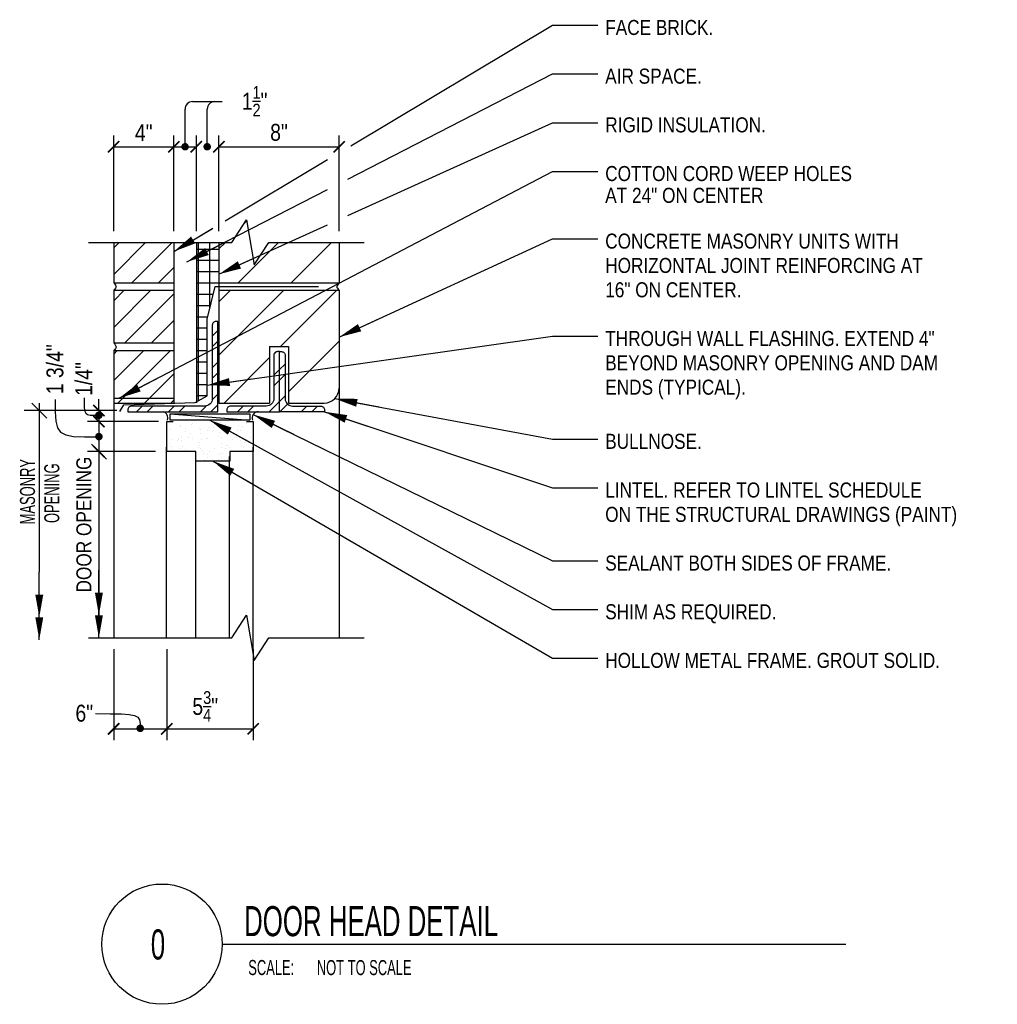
# Model space of a CAD drawing. Header units: inches. Extents: x 4129.8 to 4194.8, y 4191.8 to 4257.3.
import ezdxf
from ezdxf.enums import TextEntityAlignment as Align

# ---------------------------------------------------------------- set-up
doc = ezdxf.new("R2010")
doc.units = ezdxf.units.IN
doc.header["$LTSCALE"] = 0.5
doc.header["$MEASUREMENT"] = 0
doc.layers.get('0').update_dxf_attribs({"linetype": 'CONTINUOUS'})
doc.layers.get('DEFPOINTS').update_dxf_attribs({"linetype": 'CONTINUOUS'})
for name, color, linetype in [('A-Anno-Dims', 211, 'CONTINUOUS'), ('A-Anno-Note', 231, 'CONTINUOUS'), ('A-Anno-Symb', 131, 'CONTINUOUS'), ('A-Detl-Bold', 194, 'CONTINUOUS'), ('A-Detl-Fine', 90, 'CONTINUOUS'), ('A-Detl-Medm', 31, 'CONTINUOUS'), ('A-Detl-Patt', 190, 'CONTINUOUS'), ('A-Detl-Thin', 150, 'CONTINUOUS'), ('A-Detl-Wide', 212, 'CONTINUOUS'), ('G-Anno-Ttlb', 213, 'CONTINUOUS')]:
    doc.layers.add(name, color=color, linetype=linetype)
doc.styles.add('Arch-Dim', font='ARIALN.TTF')
doc.styles.add('ROMANS', font='ARIALN.TTF', dxfattribs={"width": 0.75})
doc.dimstyles.new('Aec-Arch-I-12', dxfattribs={"dimscale": 12, "dimtxt": 0.09375, "dimasz": 0.0625, "dimexe": 0.0625, "dimexo": 0.0625, "dimgap": 0.03125, "dimtad": 1, "dimdec": 4, "dimzin": 3, "dimdsep": 46, "dimlunit": 4, "dimtxsty": 'Arch-Dim', "dimblk": 'ARCHTICK', "dimcen": 0.09375, "dimazin": 2, "dimtfac": 0.75, "dimtdec": 4, "dimtix": 1, "dimtmove": 2, "dimatfit": 2, "dimfxl": 1, "dimtolj": 1, "dimtzin": 0, "dimarcsym": 0})

# ---------------------------------------------------------------- blocks, each defined once
blk = doc.blocks.new('_ArchTick')
at = {"const_width": 0.15}
blk.add_lwpolyline([(-0.5, -0.5), (0.5, 0.5)], dxfattribs=at)
blk = doc.blocks.new('*D13')
at = {"layer": 'A-Anno-Dims', "color": 0, "lineweight": -2, "transparency": 16777216}
for p, q in [((4136.231, 4231.255), (4134.285, 4231.255)), ((4135.035, 4231.255), (4135.035, 4228.527)), ((4138.799, 4228.527), (4134.285, 4228.527))]:
    blk.add_line(p, q, dxfattribs=at)
at = {"layer": 'DEFPOINTS', "color": 0, "transparency": 16777216}
for p in [(4136.981, 4231.255), (4135.035, 4228.527), (4139.549, 4228.527)]:
    blk.add_point(p, dxfattribs=at)
at = {"layer": 'A-Anno-Dims', "color": 0, "lineweight": -2, "transparency": 16777216, "xscale": 0.75, "yscale": 0.75, "zscale": 0.75}
for p, rotation in [((4135.035, 4231.255), 90), ((4135.035, 4228.527), 270)]:
    blk.add_blockref('_ArchTick', p, dxfattribs=dict(at, rotation=rotation))
at = {"layer": 'A-Anno-Dims', "color": 0, "transparency": 16777216, "insert": (4132.114, 4234.004), "char_height": 1.125, "attachment_point": 5, "rotation": 90, "style": 'Arch-Dim'}
blk.add_mtext('\\A1;1 3/4"', dxfattribs=at)
blk = doc.blocks.new('*D14')
at = {"layer": 'A-Anno-Dims', "color": 0, "lineweight": -2, "transparency": 16777216}
for p, q in [((4135.035, 4231.255), (4135.035, 4232.005)), ((4136.231, 4231.255), (4134.285, 4231.255)), ((4135.035, 4231.255), (4135.035, 4230.527)), ((4138.991, 4230.527), (4134.285, 4230.527)), ((4135.035, 4230.527), (4135.035, 4229.777))]:
    blk.add_line(p, q, dxfattribs=at)
at = {"layer": 'DEFPOINTS', "color": 0, "transparency": 16777216}
for p in [(4136.981, 4231.255), (4135.035, 4230.527), (4139.741, 4230.527)]:
    blk.add_point(p, dxfattribs=at)
at = {"layer": 'A-Anno-Dims', "color": 0, "lineweight": -2, "transparency": 16777216, "xscale": 0.75, "yscale": 0.75, "zscale": 0.75}
for p, rotation in [((4135.035, 4231.255), 270), ((4135.035, 4230.527), 90)]:
    blk.add_blockref('_ArchTick', p, dxfattribs=dict(at, rotation=rotation))
at = {"layer": 'A-Anno-Dims', "color": 0, "transparency": 16777216, "insert": (4134.035, 4233.355), "char_height": 1.125, "attachment_point": 5, "rotation": 90, "style": 'Arch-Dim'}
blk.add_mtext('\\A1;1/4"', dxfattribs=at)
blk = doc.blocks.new('HALARROW')
blk.add_line((0, 0), (-3, 0))
blk.add_lwpolyline([(0, 0, 0, 0.531, 0), (-1.5, 0, 0.531, 0.531, 0)], format="xyseb")
blk = doc.blocks.new('5HMFRAME')
at = {"layer": 'A-Detl-Bold'}
blk.add_lwpolyline([(-2.4375, 0), (-2.875, 0), (-2.875, -2), (-1.3125, -2), (-1.3125, -2.625), (0.9375, -2.625), (0.9375, -2), (2.875, -2), (2.875, 0), (2.4375, 0)], dxfattribs=at)
blk = doc.blocks.new('L6X6X38')
blk.add_lwpolyline([(0.375, 0.875, 0.414214), (0.875, 0.375), (5.75, 0.375, -0.414214), (6, 0.125), (6, 0), (0, 0), (0, 6), (0.125, 6, -0.414214), (0.375, 5.75)], format="xyb", close=True)
blk = doc.blocks.new('*X7')
for p, q in [((4077.129, 4236.228), (4077.504, 4236.603)), ((4077.129, 4235.521), (4077.504, 4235.896)), ((4077.129, 4234.107), (4077.504, 4234.482)), ((4077.129, 4233.4), (4077.504, 4233.775)), ((4077.122, 4231.978), (4077.504, 4232.361)), ((4077.042, 4231.191), (4077.504, 4231.654)), ((4072.092, 4231.191), (4072.467, 4231.566)), ((4072.799, 4231.191), (4073.174, 4231.566)), ((4074.214, 4231.191), (4074.589, 4231.566)), ((4074.921, 4231.191), (4075.296, 4231.566)), ((4076.335, 4231.191), (4076.718, 4231.574))]:
    blk.add_line(p, q)
blk = doc.blocks.new('*X8')
for p, q in [((4146.676, 4235.064), (4146.771, 4235.159)), ((4147.018, 4233.993), (4147.393, 4234.368)), ((4146.643, 4233.618), (4147.018, 4233.993)), ((4147.018, 4233.285), (4147.393, 4233.66)), ((4146.643, 4232.91), (4147.018, 4233.285)), ((4146.338, 4231.191), (4147.018, 4231.871)), ((4147.018, 4231.871), (4147.393, 4232.246)), ((4147.046, 4231.191), (4147.554, 4231.699)), ((4144.217, 4231.191), (4144.592, 4231.566)), ((4144.924, 4231.191), (4145.299, 4231.566)), ((4148.46, 4231.191), (4148.835, 4231.566)), ((4149.167, 4231.191), (4149.542, 4231.566))]:
    blk.add_line(p, q)
blk = doc.blocks.new('TITLE')
blk.add_line((1, 0), (6.1875, -0.001))
blk.add_circle((0.5, 0), 0.5)
at = {"style": 'ROMANS', "width": 0.75}
blk.add_text('SCALE:', height=0.125, dxfattribs=at).set_placement((1.2176, -0.2567))
for tag, p, height in [('DETNM', (1.183, 0.0665), 0.25), ('SCALE', (1.7877, -0.2572), 0.125)]:
    blk.add_attdef(tag, p, '', height=height, dxfattribs=at)
blk.add_attdef('DET#', text='', height=0.25, dxfattribs=at).set_placement((0.4667, -0.1274), align=Align.CENTER)
blk = doc.blocks.new('L4X35X38')
blk.add_lwpolyline([(0.375, 0.875, 0.414214), (0.875, 0.375), (3.25, 0.375, -0.414214), (3.5, 0.125), (3.5, 0), (0, 0), (0, 4), (0.125, 4, -0.414214), (0.375, 3.75)], format="xyb", close=True)
blk = doc.blocks.new('L3X4X38')
blk.add_lwpolyline([(0.875, -0.375, 0.414214), (0.375, -0.875), (0.375, -2.75, -0.414214), (0.125, -3), (0, -3), (0, 0), (4, 0), (4, -0.125, -0.414214), (3.75, -0.375)], format="xyb", close=True)
blk = doc.blocks.new('*D15')
at = {"layer": 'A-Anno-Dims', "color": 0, "lineweight": -2, "transparency": 16777216}
for p, q in [((4140.018, 4243.193), (4140.018, 4249.553)), ((4141.518, 4243.193), (4141.518, 4249.553)), ((4140.018, 4248.803), (4141.518, 4248.803))]:
    blk.add_line(p, q, dxfattribs=at)
at = {"layer": 'DEFPOINTS', "color": 0, "transparency": 16777216}
for p in [(4141.518, 4248.803), (4140.018, 4242.443), (4141.518, 4242.443)]:
    blk.add_point(p, dxfattribs=at)
at = {"layer": 'A-Anno-Dims', "color": 0, "lineweight": -2, "transparency": 16777216, "xscale": 0.75, "yscale": 0.75, "zscale": 0.75, "rotation": 180}
blk.add_blockref('_ArchTick', (4140.018, 4248.803), dxfattribs=at)
at = {"layer": 'A-Anno-Dims', "color": 0, "lineweight": -2, "transparency": 16777216, "xscale": 0.75, "yscale": 0.75, "zscale": 0.75}
blk.add_blockref('_ArchTick', (4141.518, 4248.803), dxfattribs=at)
at = {"layer": 'A-Anno-Dims', "color": 0, "transparency": 16777216, "insert": (4145.393, 4251.828), "char_height": 1.125, "attachment_point": 5, "style": 'Arch-Dim'}
blk.add_mtext('\\A1;1{\\H0.750000x;\\S1/2;}"', dxfattribs=at)
blk = doc.blocks.new('*D16')
at = {"layer": 'A-Anno-Dims', "color": 0, "lineweight": -2, "transparency": 16777216}
for p, q in [((4136.018, 4243.193), (4136.018, 4249.553)), ((4140.018, 4243.193), (4140.018, 4249.553)), ((4136.018, 4248.803), (4140.018, 4248.803))]:
    blk.add_line(p, q, dxfattribs=at)
at = {"layer": 'DEFPOINTS', "color": 0, "transparency": 16777216}
for p in [(4140.018, 4248.803), (4136.018, 4242.443), (4140.018, 4242.443)]:
    blk.add_point(p, dxfattribs=at)
at = {"layer": 'A-Anno-Dims', "color": 0, "lineweight": -2, "transparency": 16777216, "xscale": 0.75, "yscale": 0.75, "zscale": 0.75, "rotation": 180}
blk.add_blockref('_ArchTick', (4136.018, 4248.803), dxfattribs=at)
at = {"layer": 'A-Anno-Dims', "color": 0, "lineweight": -2, "transparency": 16777216, "xscale": 0.75, "yscale": 0.75, "zscale": 0.75}
blk.add_blockref('_ArchTick', (4140.018, 4248.803), dxfattribs=at)
at = {"layer": 'A-Anno-Dims', "color": 0, "transparency": 16777216, "insert": (4138.018, 4249.741), "char_height": 1.125, "attachment_point": 5, "style": 'Arch-Dim'}
blk.add_mtext('\\A1;4"', dxfattribs=at)
blk = doc.blocks.new('*D17')
at = {"layer": 'A-Anno-Dims', "color": 0, "lineweight": -2, "transparency": 16777216}
for p, q in [((4143.018, 4243.193), (4143.018, 4249.553)), ((4151.018, 4243.193), (4151.018, 4249.553)), ((4143.018, 4248.803), (4151.018, 4248.803))]:
    blk.add_line(p, q, dxfattribs=at)
at = {"layer": 'DEFPOINTS', "color": 0, "transparency": 16777216}
for p in [(4151.018, 4248.803), (4143.018, 4242.443), (4151.018, 4242.443)]:
    blk.add_point(p, dxfattribs=at)
at = {"layer": 'A-Anno-Dims', "color": 0, "lineweight": -2, "transparency": 16777216, "xscale": 0.75, "yscale": 0.75, "zscale": 0.75, "rotation": 180}
blk.add_blockref('_ArchTick', (4143.018, 4248.803), dxfattribs=at)
at = {"layer": 'A-Anno-Dims', "color": 0, "lineweight": -2, "transparency": 16777216, "xscale": 0.75, "yscale": 0.75, "zscale": 0.75}
blk.add_blockref('_ArchTick', (4151.018, 4248.803), dxfattribs=at)
at = {"layer": 'A-Anno-Dims', "color": 0, "transparency": 16777216, "insert": (4147.018, 4249.753), "char_height": 1.125, "attachment_point": 5, "style": 'Arch-Dim'}
blk.add_mtext('\\A1;8"', dxfattribs=at)
blk = doc.blocks.new('*X9')
for p, q in [((4076.25, 4231.921), (4076.25, 4242.443)), ((4077, 4238.067), (4077, 4242.443)), ((4076.098, 4242), (4077.598, 4242)), ((4076.098, 4241.25), (4077.598, 4241.25)), ((4076.098, 4240.5), (4077.598, 4240.5)), ((4076.098, 4239.75), (4077.598, 4239.75)), ((4076.098, 4239), (4077.225, 4239)), ((4076.098, 4238.25), (4077.044, 4238.25)), ((4076.098, 4237.5), (4076.863, 4237.5)), ((4076.098, 4236.75), (4076.822, 4236.75)), ((4076.098, 4236), (4076.822, 4236)), ((4076.098, 4235.25), (4076.822, 4235.25)), ((4076.098, 4234.5), (4076.822, 4234.5)), ((4076.098, 4233.75), (4076.822, 4233.75)), ((4076.098, 4233), (4076.822, 4233)), ((4076.098, 4232.25), (4076.822, 4232.25))]:
    blk.add_line(p, q)
blk = doc.blocks.new('*X11')
for p, q in [((4136.018, 4240.317), (4138.145, 4242.443)), ((4136.018, 4242.084), (4136.377, 4242.443)), ((4137.225, 4239.755), (4139.913, 4242.443)), ((4138.993, 4239.755), (4140.018, 4240.781)), ((4136.018, 4236.781), (4138.493, 4239.255)), ((4136.018, 4238.549), (4136.725, 4239.255)), ((4136.76, 4235.755), (4140.018, 4239.013)), ((4138.528, 4235.755), (4140.018, 4237.246)), ((4136.018, 4235.013), (4136.26, 4235.255)), ((4136.018, 4233.246), (4138.028, 4235.255)), ((4136.296, 4231.755), (4139.796, 4235.255)), ((4138.064, 4231.755), (4140.018, 4233.71)), ((4139.831, 4231.755), (4140.018, 4231.942))]:
    blk.add_line(p, q)
blk = doc.blocks.new('*X12')
for p, q in [((4144.688, 4243.683), (4144.872, 4243.867)), ((4143.018, 4242.013), (4143.448, 4242.443)), ((4144.296, 4239.755), (4146.984, 4242.443)), ((4147.831, 4239.755), (4150.519, 4242.443)), ((4143.018, 4234.942), (4147.331, 4239.255)), ((4143.018, 4238.478), (4143.796, 4239.255)), ((4147.121, 4235.51), (4150.867, 4239.255)), ((4147.643, 4232.496), (4151.018, 4235.871)), ((4143.367, 4231.755), (4146.393, 4234.782))]:
    blk.add_line(p, q)
blk = doc.blocks.new('*X10')
for p, q in [((4087.605, 4228.514), (4087.605, 4228.514)), ((4086.01, 4228.159), (4086.01, 4228.159)), ((4086.102, 4228.075), (4086.102, 4228.075)), ((4086.318, 4227.806), (4086.318, 4227.806)), ((4086.992, 4228.323), (4086.992, 4228.323)), ((4087.126, 4228.061), (4087.126, 4228.061)), ((4087.337, 4227.926), (4087.337, 4227.926)), ((4087.604, 4227.683), (4087.604, 4227.683)), ((4087.668, 4227.854), (4087.668, 4227.854)), ((4086.258, 4227.506), (4086.258, 4227.506)), ((4086.537, 4227.676), (4086.537, 4227.676)), ((4086.539, 4227.44), (4086.539, 4227.44)), ((4086.937, 4227.595), (4086.937, 4227.595)), ((4087.024, 4227.36), (4087.024, 4227.36)), ((4087.035, 4227.22), (4087.035, 4227.22)), ((4087.127, 4227.136), (4087.127, 4227.136)), ((4087.198, 4227.629), (4087.198, 4227.629)), ((4085.973, 4226.806), (4085.973, 4226.806)), ((4086.184, 4226.672), (4086.184, 4226.672)), ((4086.349, 4226.842), (4086.349, 4226.842)), ((4087.055, 4226.396), (4087.055, 4226.396)), ((4087.53, 4226.809), (4087.53, 4226.809)), ((4087.562, 4226.737), (4087.562, 4226.737)), ((4087.659, 4226.395), (4087.659, 4226.395)), ((4087.7, 4226.891), (4087.7, 4226.891)), ((4087.741, 4226.674), (4087.741, 4226.674)), ((4088.065, 4226.449), (4088.065, 4226.449)), ((4088.334, 4226.39), (4088.334, 4226.39)), ((4086.053, 4226.184), (4086.053, 4226.184)), ((4086.059, 4226.298), (4086.059, 4226.298)), ((4086.313, 4226.218), (4086.313, 4226.218)), ((4086.381, 4225.879), (4086.381, 4225.879)), ((4086.557, 4225.842), (4086.557, 4225.842)), ((4086.649, 4225.758), (4086.649, 4225.758)), ((4086.719, 4226.272), (4086.719, 4226.272)), ((4086.943, 4226.188), (4086.943, 4226.188)), ((4087.398, 4226.361), (4087.398, 4226.361)), ((4087.731, 4225.927), (4087.731, 4225.927)), ((4088.06, 4226.281), (4088.06, 4226.281)), ((4088.152, 4226.197), (4088.152, 4226.197)), ((4088.5, 4226.191), (4088.5, 4226.191)), ((4088.587, 4225.798), (4088.587, 4225.798)), ((4086.377, 4225.554), (4086.377, 4225.554)), ((4086.588, 4225.419), (4086.588, 4225.419)), ((4087.084, 4225.359), (4087.084, 4225.359)), ((4087.087, 4225.433), (4087.087, 4225.433)), ((4087.859, 4225.127), (4087.859, 4225.127)), ((4087.934, 4225.557), (4087.934, 4225.557)), ((4088.12, 4225.162), (4088.12, 4225.162)), ((4088.145, 4225.422), (4088.145, 4225.422)), ((4088.366, 4225.427), (4088.366, 4225.427)), ((4088.526, 4225.215), (4088.526, 4225.215)), ((4086.078, 4224.465), (4086.078, 4224.465)), ((4086.412, 4224.915), (4086.412, 4224.915)), ((4086.514, 4224.95), (4086.514, 4224.95)), ((4086.774, 4224.984), (4086.774, 4224.984)), ((4087.118, 4224.469), (4087.118, 4224.469)), ((4087.18, 4225.038), (4087.18, 4225.038)), ((4087.347, 4224.936), (4087.347, 4224.936)), ((4087.581, 4224.903), (4087.581, 4224.903)), ((4087.674, 4224.819), (4087.674, 4224.819)), ((4087.763, 4224.964), (4087.763, 4224.964)), ((4086.171, 4224.38), (4086.171, 4224.38)), ((4086.444, 4223.952), (4086.444, 4223.952)), ((4086.606, 4223.981), (4086.606, 4223.981)), ((4086.781, 4224.302), (4086.781, 4224.302)), ((4086.991, 4224.167), (4086.991, 4224.167)), ((4087.235, 4223.75), (4087.235, 4223.75)), ((4087.641, 4223.804), (4087.641, 4223.804)), ((4087.794, 4224.001), (4087.794, 4224.001)), ((4086.193, 4223.681), (4086.193, 4223.681)), ((4086.295, 4223.627), (4086.295, 4223.627)), ((4086.975, 4223.716), (4086.975, 4223.716)), ((4087.103, 4223.525), (4087.103, 4223.525)), ((4087.15, 4223.506), (4087.15, 4223.506)), ((4087.195, 4223.441), (4087.195, 4223.441)), ((4087.75, 4223.684), (4087.75, 4223.684)), ((4086.475, 4222.989), (4086.475, 4222.989)), ((4087.184, 4223.05), (4087.184, 4223.05)), ((4087.395, 4222.915), (4087.395, 4222.915)), ((4087.63, 4223.042), (4087.63, 4223.042)), ((4087.826, 4223.037), (4087.826, 4223.037))]:
    blk.add_line(p, q)
blk = doc.blocks.new('*D18')
at = {"layer": 'A-Anno-Dims', "color": 0, "lineweight": -2, "transparency": 16777216}
for p, q in [((4139.549, 4215.39), (4139.549, 4209.34)), ((4145.299, 4215.39), (4145.299, 4209.34)), ((4139.549, 4210.09), (4145.299, 4210.09))]:
    blk.add_line(p, q, dxfattribs=at)
at = {"layer": 'DEFPOINTS', "color": 0, "transparency": 16777216}
for p in [(4139.549, 4216.14), (4145.299, 4216.14), (4145.299, 4210.09)]:
    blk.add_point(p, dxfattribs=at)
at = {"layer": 'A-Anno-Dims', "color": 0, "lineweight": -2, "transparency": 16777216, "xscale": 0.75, "yscale": 0.75, "zscale": 0.75, "rotation": 180}
blk.add_blockref('_ArchTick', (4139.549, 4210.09), dxfattribs=at)
at = {"layer": 'A-Anno-Dims', "color": 0, "lineweight": -2, "transparency": 16777216, "xscale": 0.75, "yscale": 0.75, "zscale": 0.75}
blk.add_blockref('_ArchTick', (4145.299, 4210.09), dxfattribs=at)
at = {"layer": 'A-Anno-Dims', "color": 0, "transparency": 16777216, "insert": (4142.109, 4211.58), "char_height": 1.125, "attachment_point": 5, "style": 'Arch-Dim'}
blk.add_mtext('\\A1;5{\\H0.750000x;\\S3/4;}"', dxfattribs=at)
blk = doc.blocks.new('*D19')
at = {"layer": 'A-Anno-Dims', "color": 0, "lineweight": -2, "transparency": 16777216}
for p, q in [((4136.018, 4215.39), (4136.018, 4209.34)), ((4139.549, 4215.39), (4139.549, 4209.34)), ((4136.018, 4210.09), (4139.549, 4210.09))]:
    blk.add_line(p, q, dxfattribs=at)
at = {"layer": 'DEFPOINTS', "color": 0, "transparency": 16777216}
for p in [(4136.018, 4216.14), (4139.549, 4216.14), (4139.549, 4210.09)]:
    blk.add_point(p, dxfattribs=at)
at = {"layer": 'A-Anno-Dims', "color": 0, "lineweight": -2, "transparency": 16777216, "xscale": 0.75, "yscale": 0.75, "zscale": 0.75, "rotation": 180}
blk.add_blockref('_ArchTick', (4136.018, 4210.09), dxfattribs=at)
at = {"layer": 'A-Anno-Dims', "color": 0, "lineweight": -2, "transparency": 16777216, "xscale": 0.75, "yscale": 0.75, "zscale": 0.75}
blk.add_blockref('_ArchTick', (4139.549, 4210.09), dxfattribs=at)
at = {"layer": 'A-Anno-Dims', "color": 0, "transparency": 16777216, "insert": (4134.061, 4211.122), "char_height": 1.125, "attachment_point": 5, "style": 'Arch-Dim'}
blk.add_mtext('\\A1;6"', dxfattribs=at)
blk = doc.blocks.new('MO')
for p, q in [((-0.983, 0), (-5.95, 0)), ((-4.45, -0.5), (-5.45, 0.5)), ((-4.95, 0.5), (-4.95, -10.74)), ((-4.95, -14.24), (-4.95, -12.364))]:
    blk.add_line(p, q)
at = {"layer": 'A-Anno-Dims'}
blk.add_point((0, 0), dxfattribs=at)
at = {"rotation": 269.9999999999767}
for p in [(-4.95, -13.74), (-4.95, -15.24)]:
    blk.add_blockref('HALARROW', p, dxfattribs=at)
at = {"style": 'ROMANS', "width": 0.75}
for s, p in [('MASONRY', (-5.236, -7.565)), ('OPENING', (-3.617, -7.475))]:
    blk.add_text(s, height=1, rotation=90, dxfattribs=at).set_placement(p)

msp = doc.modelspace()

# ---------------------------------------------------------------- linework, layer by layer
at = {"layer": 'A-Anno-Dims'}
for p, q in [((4140.76839, 4248.80328), (4140.76839, 4251.30692)), ((4141.26834, 4251.80692), (4143.24037, 4251.80692)), ((4142.23948, 4248.80328), (4142.23948, 4251.30692)), ((4135.53539, 4228.02687), (4134.53539, 4229.02687)), ((4135.03539, 4229.02687), (4135.03539, 4217.24543))]:
    msp.add_line(p, q, dxfattribs=at)
at = {"layer": 'A-Anno-Dims', "const_width": 0.25}
for points in [[(4140.64339, 4248.80328, 1), (4140.89339, 4248.80328, 1)], [(4142.11448, 4248.80328, 1), (4142.36448, 4248.80328, 1)], [(4134.9034, 4230.94128, 1), (4135.1534, 4230.94128, 1)], [(4134.91039, 4229.52687, 1), (4135.16039, 4229.52687, 1)], [(4137.90861, 4210.12171, -1), (4137.65861, 4210.12171, -1)]]:
    msp.add_lwpolyline(points, format="xyb", close=True, dxfattribs=at)
at = {"layer": 'A-Anno-Dims'}
for points in [[(4132.12584, 4231.98466), (4132.13151, 4231.165), (4132.17119, 4230.54904), (4132.27891, 4230.10768), (4132.48866, 4229.81182), (4132.83447, 4229.63237), (4133.35036, 4229.54021), (4134.07033, 4229.50626), (4135.0284, 4229.50141)], [(4134.04696, 4232.10987), (4134.04888, 4231.72415), (4134.0623, 4231.43428), (4134.09872, 4231.22658), (4134.16964, 4231.08736), (4134.28657, 4231.00291), (4134.46101, 4230.95954), (4134.70445, 4230.94356), (4135.0284, 4230.94128)], [(4134.80864, 4211.09944), (4135.79062, 4211.09753), (4136.52855, 4211.08416), (4137.0573, 4211.04788), (4137.41174, 4210.97722), (4137.62673, 4210.86073), (4137.73713, 4210.68696), (4137.7778, 4210.44443), (4137.78361, 4210.12171)]]:
    msp.add_lwpolyline(points, dxfattribs=at)
for centre in [(4141.26839, 4251.30692), (4142.73948, 4251.30692)]:
    msp.add_arc(centre, 0.5, 90, 180, dxfattribs=at)
at = {"layer": 'A-Anno-Note'}
for p, q in [((4151.78878, 4248.86189), (4165.21848, 4256.8803)), ((4165.21848, 4256.8803), (4168.22056, 4256.8803)), ((4151.60451, 4246.65117), (4165.21848, 4253.64221)), ((4165.21848, 4253.64221), (4168.22056, 4253.64221)), ((4151.60451, 4244.22335), (4165.21848, 4250.40411)), ((4165.21848, 4250.40411), (4168.22056, 4250.40411)), ((4143.42722, 4243.86949), (4150.25223, 4247.94447)), ((4137.25018, 4232.53476), (4165.21848, 4247.16602)), ((4165.21848, 4247.16602), (4168.22056, 4247.16602)), ((4141.78058, 4241.60639), (4150.25223, 4245.95674)), ((4143.92895, 4240.73864), (4150.25223, 4243.60941)), ((4140.87699, 4242.34684), (4142.60957, 4243.3813)), ((4151.9269, 4236.55897), (4165.21848, 4242.67224)), ((4165.21848, 4242.67224), (4168.22056, 4242.67224)), ((4143.23229, 4233.0872), (4165.21848, 4236.19605)), ((4165.21848, 4236.19605), (4168.22056, 4236.19605)), ((4151.70869, 4231.86552), (4165.21848, 4229.35649)), ((4146.19414, 4230.55607), (4165.21848, 4221.26126)), ((4150.9975, 4230.85975), (4165.21848, 4226.1184)), ((4143.2992, 4230.1292), (4165.21848, 4218.02316)), ((4165.21848, 4229.35649), (4168.22056, 4229.35649)), ((4143.47629, 4227.40001), (4165.21848, 4214.78507)), ((4165.21848, 4226.1184), (4168.22056, 4226.1184)), ((4165.21848, 4221.26126), (4168.22056, 4221.26126)), ((4165.21848, 4218.02316), (4168.22056, 4218.02316)), ((4165.21848, 4214.78507), (4168.22056, 4214.78507))]:
    msp.add_line(p, q, dxfattribs=at)
at = {"layer": 'A-Anno-Symb'}
for points in [[(4134.34806, 4242.44325), (4143.87368, 4242.44325), (4144.85885, 4243.94325), (4145.35885, 4240.94325), (4146.34401, 4242.44325), (4152.68873, 4242.44325)], [(4134.34806, 4216.13978), (4143.87368, 4216.13978), (4144.85885, 4217.63978), (4145.35885, 4214.63978), (4146.34401, 4216.13978), (4152.68873, 4216.13978)]]:
    msp.add_lwpolyline(points, dxfattribs=at)
at = {"layer": 'A-Detl-Fine'}
for p, q in [((4151.01839, 4232.75523), (4151.01839, 4216.13978)), ((4136.01839, 4231.75523), (4136.01839, 4216.13978)), ((4139.76758, 4231.05017), (4145.08008, 4230.61267)), ((4139.51839, 4228.81773), (4139.51839, 4216.13978)), ((4145.26839, 4228.81773), (4145.26839, 4215.1825)), ((4141.45589, 4228.19273), (4141.45589, 4216.13978)), ((4143.70589, 4228.19273), (4143.70589, 4216.13978))]:
    msp.add_line(p, q, dxfattribs=at)
msp.add_lwpolyline([(4139.76758, 4230.61267), (4139.76758, 4231.05017), (4145.08008, 4231.05017), (4145.08008, 4230.61267)], close=True, dxfattribs=at)
at = {"layer": 'A-Detl-Medm'}
msp.add_line((4136.01839, 4232.07122), (4140.01839, 4232.07122), dxfattribs=at)
at = {"layer": 'A-Detl-Thin'}
for p, q in [((4140.01839, 4242.44325), (4140.01839, 4231.75523)), ((4141.51839, 4242.44325), (4141.51839, 4231.76123)), ((4143.01839, 4242.44325), (4143.01839, 4231.75523)), ((4136.01839, 4239.75523), (4140.01839, 4239.75523)), ((4143.01839, 4239.75523), (4151.01839, 4239.75523)), ((4136.01839, 4239.25523), (4140.01839, 4239.25523)), ((4143.01839, 4239.25523), (4151.01839, 4239.25523)), ((4136.01839, 4235.75523), (4140.01839, 4235.75523)), ((4136.01839, 4235.25523), (4140.01839, 4235.25523)), ((4146.39339, 4235.50975), (4147.64339, 4235.50975)), ((4146.39339, 4235.50975), (4146.39339, 4231.75523)), ((4147.64339, 4235.50975), (4147.64339, 4231.75523)), ((4136.01839, 4231.75523), (4140.01839, 4231.75523)), ((4143.01839, 4231.75523), (4146.39339, 4231.75523)), ((4147.64339, 4231.75523), (4150.01839, 4231.75523))]:
    msp.add_line(p, q, dxfattribs=at)
for centre, radius, start, end in [((4139.20304, 4230.77448), 0.41482, 337.040615, 75.4757965), ((4145.63176, 4230.77346), 0.40259, 89.6685165, 203.5401198)]:
    msp.add_arc(centre, radius, start, end, dxfattribs=at)
at = {"layer": 'A-Detl-Wide'}
for p, q in [((4136.01839, 4242.44325), (4136.01839, 4239.75523)), ((4151.01839, 4242.44325), (4151.01839, 4239.75523)), ((4136.01839, 4239.25523), (4136.01839, 4235.75523)), ((4151.01839, 4239.25523), (4151.01839, 4232.75523)), ((4136.01839, 4235.25523), (4136.01839, 4231.75523))]:
    msp.add_line(p, q, dxfattribs=at)
for points in [[(4136.01839, 4239.75523), (4136.08803, 4239.66281), (4136.13778, 4239.59066), (4136.16762, 4239.53292), (4136.17757, 4239.48373), (4136.16762, 4239.43722), (4136.13778, 4239.38754), (4136.08803, 4239.32883), (4136.01839, 4239.25523)], [(4136.43452, 4231.19648), (4136.6838, 4231.63398), (4141.43452, 4231.79283), (4142.24214, 4232.23033), (4142.24214, 4237.33056), (4142.76764, 4239.50482), (4149.64725, 4239.50482)], [(4151.01839, 4239.75523), (4150.94875, 4239.66281), (4150.89901, 4239.59066), (4150.86916, 4239.53292), (4150.85921, 4239.48373), (4150.86916, 4239.43722), (4150.89901, 4239.38754), (4150.94875, 4239.32883), (4151.01839, 4239.25523)], [(4136.01839, 4235.75523), (4136.08803, 4235.66281), (4136.13778, 4235.59066), (4136.16762, 4235.53292), (4136.17757, 4235.48373), (4136.16762, 4235.43722), (4136.13778, 4235.38754), (4136.08803, 4235.32883), (4136.01839, 4235.25523)]]:
    msp.add_lwpolyline(points, dxfattribs=at)
msp.add_arc((4150.01839, 4232.75523), 1, 270, 360, dxfattribs=at)

# ---------------------------------------------------------------- block references
at = {"layer": 'A-Anno-Dims'}
msp.add_blockref('MO', (4136.01839, 4231.25523), dxfattribs=at)
at = {"layer": 'A-Anno-Dims', "rotation": 270}
for p in [(4135.03539, 4217.64357), (4135.03539, 4216.14117)]:
    msp.add_blockref('HALARROW', p, dxfattribs=at)
at = {"layer": 'A-Anno-Note'}
for p, rotation in [((4140.01839, 4241.8342), 210.8399748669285), ((4140.89102, 4241.14958), 207.1813901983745), ((4143.01839, 4240.32524), 204.4181148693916), ((4151.01839, 4236.14111), 204.6994004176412), ((4136.36411, 4232.07122), 207.6157415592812), ((4142.24214, 4232.94719), 188.0482760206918), ((4150.7255, 4232.04812), 169.4789488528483), ((4142.42383, 4230.61267), 151.0880845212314), ((4145.29564, 4230.99505), 153.9610419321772), ((4150.04883, 4231.17604), 161.5613448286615), ((4142.61133, 4227.90187), 149.8774421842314)]:
    msp.add_blockref('HALARROW', p, dxfattribs=dict(at, rotation=rotation))
at = {"layer": 'A-Detl-Fine', "xscale": -1}
msp.add_blockref('5HMFRAME', (4142.42383, 4230.52687), dxfattribs=at)
at = {"layer": 'A-Detl-Medm', "xscale": -1}
for name, p in [('L6X6X38', (4142.95508, 4231.17604)), ('L4X35X38', (4147.04883, 4231.17604))]:
    msp.add_blockref(name, p, dxfattribs=at)
at = {"layer": 'A-Detl-Medm', "rotation": 90}
msp.add_blockref('L3X4X38', (4147.04883, 4231.17604), dxfattribs=at)
at = {"layer": 'A-Detl-Patt'}
for name, p in [('*X12', (0, 0)), ('*X11', (0, 0)), ('*X9', (65.42025, 0)), ('*X7', (65.45069, -0.01522)), ('*X8', (0.03044, -0.01522))]:
    msp.add_blockref(name, p, dxfattribs=at)
at = {"layer": 'A-Detl-Patt', "rotation": 270}
msp.add_blockref('*X10', (-83.18687, 8316.48876), dxfattribs=at)
at = {"layer": 'G-Anno-Ttlb', "xscale": 8, "yscale": 8, "zscale": 8}
msp.add_blockref('TITLE', (4135.23231, 4195.76834), dxfattribs=at).add_auto_attribs({'SCALE': 'NOT TO SCALE', 'DETNM': 'DOOR HEAD DETAIL', 'DET#': '0'})

# ---------------------------------------------------------------- texts
at = {"layer": 'A-Anno-Dims', "style": 'ROMANS'}
msp.add_text('DOOR OPENING', height=1, rotation=90, dxfattribs=at).set_placement((4134.03539, 4223.67612), align=Align.MIDDLE_CENTER)
at = {"layer": 'A-Anno-Note', "style": 'ROMANS'}
for s, p in [('FACE BRICK.', (4168.7209, 4256.23508)), ('AIR SPACE.', (4168.7209, 4252.99698)), ('RIGID INSULATION.', (4168.7209, 4249.75889)), ('COTTON CORD WEEP HOLES', (4168.7209, 4246.52079)), ('AT 24" ON CENTER', (4168.7209, 4245.07193)), ('CONCRETE MASONRY UNITS WITH', (4168.7209, 4242.02701)), ('HORIZONTAL JOINT REINFORCING AT', (4168.7209, 4240.40797)), ('16" ON CENTER.', (4168.7209, 4238.78892)), ('THROUGH WALL FLASHING. EXTEND 4"', (4168.7209, 4235.55082)), ('BEYOND MASONRY OPENING AND DAM', (4168.7209, 4233.93177)), ('ENDS (TYPICAL). ', (4168.7209, 4232.31273)), ('BULLNOSE.', (4168.7209, 4228.71127)), ('LINTEL. REFER TO LINTEL SCHEDULE', (4168.7209, 4225.47317)), ('ON THE STRUCTURAL DRAWINGS (PAINT)', (4168.7209, 4223.85413)), ('SEALANT BOTH SIDES OF FRAME.', (4168.7209, 4220.61603)), ('SHIM AS REQUIRED.', (4168.7209, 4217.37794)), ('HOLLOW METAL FRAME. GROUT SOLID.', (4168.7209, 4214.13984))]:
    msp.add_text(s, height=1, dxfattribs=at).set_placement(p)

# ---------------------------------------------------------------- dimensions: what is measured, and where the dimension line sits
at = {"layer": 'A-Anno-Dims'}
for base, p1, p2, picture, middle in [((4141.51839, 4248.80328), (4140.01839, 4242.44325), (4141.51839, 4242.44325), '*D15', (4145.39339, 4251.82838)), ((4145.29883, 4210.09027), (4139.54883, 4216.13978), (4145.29883, 4216.13978), '*D18', (4142.10863, 4211.58032))]:
    dim = msp.add_linear_dim(base=base, p1=p1, p2=p2, dimstyle='Aec-Arch-I-12', dxfattribs=at)
    dim.commit()
    dim.dimension.update_dxf_attribs({"geometry": picture, "text_midpoint": middle, "dimtype": 160})
for base, p1, p2, picture, middle in [((4140.01839, 4248.80328), (4136.01839, 4242.44325), (4140.01839, 4242.44325), '*D16', (4138.01839, 4249.74078)), ((4151.01839, 4248.80328), (4143.01839, 4242.44325), (4151.01839, 4242.44325), '*D17', (4147.01839, 4249.75267))]:
    dim = msp.add_linear_dim(base=base, p1=p1, p2=p2, dimstyle='Aec-Arch-I-12', dxfattribs=at)
    dim.commit()
    dim.dimension.update_dxf_attribs({"geometry": picture, "text_midpoint": middle})
for base, p2, text, picture, middle in [((4135.03539, 4228.52687), (4139.54883, 4228.52687), '1 3/4"', '*D13', (4132.11367, 4234.0042)), ((4135.03539, 4230.52687), (4139.74054, 4230.52687), '1/4"', '*D14', (4134.03539, 4233.35463))]:
    dim = msp.add_linear_dim(base=base, p1=(4136.98069, 4231.25523), p2=p2, angle=90, text=text, dimstyle='Aec-Arch-I-12', dxfattribs=at)
    dim.commit()
    dim.dimension.update_dxf_attribs({"geometry": picture, "text_midpoint": middle, "dimtype": 160})
dim = msp.add_linear_dim(base=(4139.54883, 4210.09027), p1=(4136.01839, 4216.13978), p2=(4139.54883, 4216.13978), text='6"', dimstyle='Aec-Arch-I-12', dxfattribs=at)
dim.commit()
dim.dimension.update_dxf_attribs({"geometry": '*D19', "text_midpoint": (4134.06144, 4211.12171), "dimtype": 160})

doc.saveas('drawing.dxf')
